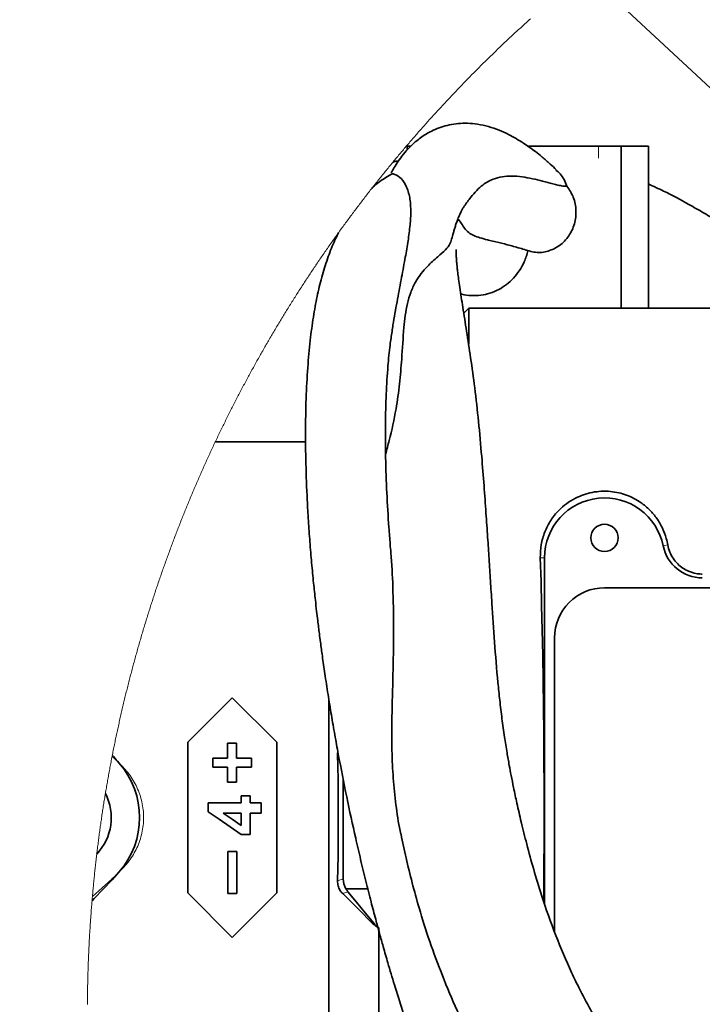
# Model space of a CAD drawing. Header units: millimetres. Extents: x 0 to 12429, y 0 to 8400.
# Tile 53 of 139: x 1305 to 1647, y 6873 to 7366. Entities that reach past the tile are written whole.
import ezdxf

# ---------------------------------------------------------------- set-up
doc = ezdxf.new("R2010")
doc.units = ezdxf.units.MM
doc.header["$LTSCALE"] = 20
doc.styles.add('SLDTEXTSTYLE0', font='TXT', dxfattribs={"width": 0.605})
doc.dimstyles.new('SLDDIMSTYLE12', dxfattribs={"dimtxt": 70, "dimasz": 70, "dimexe": 0, "dimexo": 0.0625, "dimgap": 17.5, "dimtad": 0, "dimtih": 1, "dimtoh": 1, "dimdec": 1, "dimlfac": 0.5, "dimrnd": 1e-09, "dimzin": 12, "dimdsep": 46, "dimtxsty": 'SLDTEXTSTYLE0', "dimblk1": 'NONE', "dimsah": 1, "dimcen": 0, "dimadec": 0, "dimazin": 3, "dimtfac": 1, "dimtmove": 0, "dimatfit": 3, "dimldrblk": 'NONE', "dimfxl": 1, "dimfrac": 2, "dimtolj": 1, "dimtzin": 12, "dimarcsym": 0})
doc.dimstyles.new('SLDDIMSTYLE9', dxfattribs={"dimtxt": 70, "dimasz": 70, "dimexe": 0, "dimexo": 0.0625, "dimgap": 17.5, "dimtad": 1, "dimdec": 1, "dimlfac": 0.5, "dimrnd": 1e-09, "dimzin": 12, "dimdsep": 46, "dimtxsty": 'SLDTEXTSTYLE0', "dimsah": 1, "dimcen": 0.09, "dimadec": 0, "dimazin": 3, "dimtfac": 1, "dimtofl": 0, "dimtmove": 0, "dimatfit": 3, "dimfxl": 1, "dimfrac": 2, "dimtolj": 1, "dimtzin": 12, "dimarcsym": 0})

# ---------------------------------------------------------------- blocks, each defined once
blk = doc.blocks.new('_D_77')
at = {"color": 7, "linetype": 'Continuous', "lineweight": 0}
for p, q in [((1767.76, 7244.1), (1767.76, 7760.71)), ((2147.76, 7244.1), (2147.76, 7760.71)), ((1767.76, 7730.71), (1550.32, 7730.71)), ((1767.76, 7730.71), (2147.76, 7730.71))]:
    blk.add_line(p, q, dxfattribs=at)
at = {"color": 7, "linetype": 'Continuous', "lineweight": 18}
for points in [[(1767.76, 7730.71), (1837.76, 7720.71), (1837.76, 7740.71)], [(2147.76, 7730.71), (2077.76, 7740.71), (2077.76, 7720.71)]]:
    blk.add_solid(points, dxfattribs=at)
at = {"color": 7, "linetype": 'Continuous', "lineweight": 18, "insert": (1550.32, 7820.95), "char_height": 70, "attachment_point": 1, "style": 'SLDTEXTSTYLE0'}
blk.add_mtext('190', dxfattribs=at)
blk = doc.blocks.new('SW_SYMBOL_HOLE_DEPTH')
at = {"color": 0, "linetype": 'Continuous', "lineweight": 18}
for p, q in [((0, 17500), (16000, 17500)), ((8000, 17500), (8000, 1500)), ((2000, 11100), (8000, 1500)), ((14000, 11100), (8000, 1500))]:
    blk.add_line(p, q, dxfattribs=at)
blk = doc.blocks.new('_D_78')
at = {"color": 7, "linetype": 'Continuous', "lineweight": 0}
for p, q in [((1373.21, 7590.71), (797.45, 7590.71)), ((1760.3, 7229.85), (1373.21, 7590.71)), ((1775.22, 7215.94), (1760.3, 7229.85))]:
    blk.add_line(p, q, dxfattribs=at)
at = {"color": 7, "linetype": 'Continuous', "lineweight": 18}
blk.add_solid([(1760.3, 7229.85), (1715.91, 7284.9), (1702.28, 7270.27)], dxfattribs=at)
at = {"color": 7, "linetype": 'Continuous', "lineweight": 18, "xscale": 0.0045117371, "yscale": 0.0045117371, "zscale": 0.0045117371}
blk.add_blockref('SW_SYMBOL_HOLE_DEPTH', (1139.58, 7600.83), dxfattribs=at)
at = {"color": 7, "linetype": 'Continuous', "lineweight": 18, "char_height": 70, "attachment_point": 1, "style": 'SLDTEXTSTYLE0'}
for s, insert in [('4x M12', (797.45, 7681.14)), ('22', (1236.26, 7681.14))]:
    blk.add_mtext(s, dxfattribs=dict(at, insert=insert))
blk = doc.blocks.new('_None')

msp = doc.modelspace()

# ---------------------------------------------------------------- linework, layer by layer
at = {"color": 7, "linetype": 'Continuous', "lineweight": 35}
for p, q in [((1500.670019, 7302.898063), (1498.907357, 7302.898063)), ((1498.907357, 7300.996675), (1498.907357, 7302.898063)), ((1559.475231, 7302.898063), (1594.756006, 7302.898063)), ((1606.032315, 7302.898063), (1594.756006, 7302.898063)), ((1606.032315, 7302.898063), (1606.032315, 7221.897973)), ((1619.713123, 7302.898063), (1606.032315, 7302.898063)), ((1619.713123, 7302.898063), (1619.713123, 7221.897973)), ((1490.682683, 7288.993491), (1490.49019, 7288.62275)), ((1464.064891, 7258.94822), (1464.01729, 7258.527173)), ((1529.757279, 7221.897973), (1527.272413, 7219.413175)), ((1529.757279, 7221.897973), (1529.757279, 7203.776015)), ((1529.757279, 7221.897973), (1690.757277, 7221.897973)), ((1448.115612, 7154.898061), (1402.826476, 7154.898061)), ((1567.757278, 7096.897973), (1567.757278, 6923.802389)), ((1597.757279, 7081.897868), (1757.757279, 7081.897868)), ((1572.75728, 6909.680738), (1572.75728, 7056.898011)), ((1459.757279, 7025.831951), (1459.757279, 6778.898014)), ((1389.099049, 6929.155482), (1389.099049, 7004.640474)), ((1409.041363, 7004.096522), (1409.041363, 6996.596588)), ((1413.541364, 7004.096522), (1409.041363, 7004.096522)), ((1413.541364, 6996.596588), (1413.541364, 7004.096522)), ((1433.614033, 7004.640474), (1433.614033, 6929.155482)), ((1464.056472, 6998.603715), (1464.203383, 7000.094666)), ((1351.271513, 6998.003258), (1351.295161, 6997.97882)), ((1401.541355, 6996.596588), (1401.541355, 6992.096557)), ((1409.041363, 6996.596588), (1401.541355, 6996.596588)), ((1421.041365, 6996.596588), (1413.541364, 6996.596588)), ((1421.041365, 6992.096557), (1421.041365, 6996.596588)), ((1401.541355, 6992.096557), (1409.041363, 6992.096557)), ((1409.041363, 6992.096557), (1409.041363, 6984.596504)), ((1413.541364, 6984.596504), (1413.541364, 6992.096557)), ((1413.541364, 6992.096557), (1421.041365, 6992.096557)), ((1409.041363, 6984.596504), (1413.541364, 6984.596504)), ((1466.914031, 6986.197008), (1466.914031, 6936.24927)), ((1399.211424, 6974.347128), (1399.211424, 6969.841732)), ((1415.826808, 6974.347128), (1399.211424, 6974.347128)), ((1415.826808, 6977.808727), (1415.826808, 6974.347128)), ((1420.326802, 6977.808727), (1415.826808, 6977.808727)), ((1420.326802, 6974.347128), (1420.326802, 6977.808727)), ((1425.865266, 6974.347128), (1420.326802, 6974.347128)), ((1425.865266, 6969.154848), (1425.865266, 6974.347128)), ((1406.837615, 6969.154848), (1415.826808, 6969.154848)), ((1415.826808, 6969.154848), (1415.826808, 6962.978138)), ((1420.326802, 6958.424105), (1420.326802, 6969.154848)), ((1420.326802, 6969.154848), (1425.865266, 6969.154848)), ((1415.843028, 6958.424105), (1420.326802, 6958.424105)), ((1409.10654, 6928.89799), (1409.10654, 6949.898018)), ((1409.10654, 6949.898018), (1413.606542, 6949.898018)), ((1413.606542, 6949.898018), (1413.606542, 6928.89799)), ((1354.570257, 6939.548387), (1351.295161, 6935.817017)), ((1351.079377, 6936.060561), (1341.314646, 6927.408947)), ((1468.253772, 6931.274904), (1479.213058, 6931.274904)), ((1413.606542, 6928.89799), (1409.10654, 6928.89799)), ((1484.757277, 6753.897919), (1484.757277, 6911.746635))]:
    msp.add_line(p, q, dxfattribs=at)
at = {"color": 8, "linetype": 'Continuous', "lineweight": 18}
for p, q in [((1594.756006, 7296.898021), (1594.756006, 7302.898063)), ((1629.44078, 7103.365316), (1627.151157, 7102.898015)), ((1565.628166, 7096.897973), (1567.757278, 7096.897973)), ((1464.508082, 6998.436703), (1464.056472, 6998.603715)), ((1351.295161, 6997.97882), (1351.258653, 6997.937574)), ((1351.295161, 6935.817017), (1351.079377, 6936.060561)), ((1464.056472, 6935.192241), (1466.914031, 6936.24927)), ((1469.26191, 6929.791345), (1466.6466, 6928.823842)), ((1481.975055, 6913.577213), (1482.167869, 6913.996472))]:
    msp.add_line(p, q, dxfattribs=at)
at = {"color": 7, "linetype": 'Continuous', "lineweight": 18, "flags": 128}
msp.add_lwpolyline([(1560.664025, 7366.67098), (1560.120222, 7366.18246), (1559.576954, 7365.693464), (1559.034222, 7365.20399), (1558.492026, 7364.713802), (1557.950365, 7364.222898), (1557.409245, 7363.731517), (1556.86866, 7363.239421), (1556.328614, 7362.746848), (1555.789108, 7362.253799), (1555.250143, 7361.760034), (1554.711719, 7361.265792), (1554.173834, 7360.770835), (1553.636493, 7360.275163), (1553.099694, 7359.779252), (1552.563438, 7359.282388), (1552.027727, 7358.785285), (1551.49256, 7358.287229), (1550.957938, 7357.788934), (1550.423861, 7357.289924), (1549.890332, 7356.790199), (1549.35735, 7356.289996), (1548.824916, 7355.789317), (1548.293029, 7355.287923), (1547.761692, 7354.785814), (1547.230905, 7354.283466), (1546.700668, 7353.780164), (1546.170982, 7353.276624), (1545.641847, 7352.772369), (1545.113265, 7352.267398), (1544.585235, 7351.761951), (1544.057759, 7351.256026), (1543.530837, 7350.749387), (1543.00447, 7350.242271), (1542.478659, 7349.734439), (1541.953403, 7349.226131), (1541.428704, 7348.717345), (1540.904562, 7348.207845), (1540.380978, 7347.697868), (1539.857953, 7347.187175), (1539.335487, 7346.676006), (1538.813581, 7346.164359), (1538.292235, 7345.651998), (1537.77145, 7345.139159), (1537.251227, 7344.625606), (1536.731566, 7344.111575), (1536.212468, 7343.597068), (1535.693933, 7343.081845), (1535.175963, 7342.566146), (1534.658557, 7342.049731), (1534.141717, 7341.533078), (1533.625443, 7341.015472), (1533.109736, 7340.497626), (1532.594595, 7339.979066), (1532.080023, 7339.45979), (1531.566019, 7338.940276), (1531.052584, 7338.420047), (1530.539719, 7337.899102), (1530.027424, 7337.377681), (1529.5157, 7336.855783), (1529.004548, 7336.333408), (1528.493968, 7335.810317), (1527.98396, 7335.28675), (1527.474526, 7334.762468), (1526.965666, 7334.237708), (1526.45738, 7333.712472), (1525.94967, 7333.186759), (1525.442536, 7332.660331), (1524.935978, 7332.133426), (1524.429997, 7331.605806), (1523.924594, 7331.077708), (1523.419769, 7330.549134), (1522.915523, 7330.020084), (1522.411856, 7329.490318), (1521.908768, 7328.960075), (1521.406264, 7328.429116), (1520.904339, 7327.89792), (1520.402995, 7327.366008), (1519.902236, 7326.833619), (1519.402058, 7326.300515), (1518.902465, 7325.766935), (1518.403455, 7325.232877), (1517.905029, 7324.698104), (1517.407191, 7324.163093), (1516.909937, 7323.627366), (1516.413272, 7323.090924), (1515.917192, 7322.554244), (1515.421701, 7322.016849), (1514.926798, 7321.478976), (1514.432485, 7320.940389), (1513.938759, 7320.401563), (1513.445626, 7319.862022), (1512.953083, 7319.321765), (1512.46113, 7318.78127), (1511.96977, 7318.24006), (1511.479004, 7317.698373), (1510.988831, 7317.156209), (1510.499249, 7316.613568), (1510.010264, 7316.070213), (1509.521873, 7315.52638), (1509.034076, 7314.98207), (1508.546877, 7314.437045), (1508.060274, 7313.891544), (1507.574269, 7313.345803), (1507.088861, 7312.79911), (1506.604052, 7312.252177), (1506.119843, 7311.70453), (1505.636229, 7311.156644), (1505.153219, 7310.608043), (1504.670809, 7310.058726), (1504.189002, 7309.509172), (1503.707795, 7308.958902), (1503.227188, 7308.408155), (1502.747188, 7307.856931), (1502.267792, 7307.30523), (1501.788999, 7306.752814), (1501.31081, 7306.20016), (1500.833227, 7305.646791), (1500.356249, 7305.092944), (1499.879877, 7304.538383), (1499.404113, 7303.983583), (1498.928956, 7303.428067), (1498.45441, 7302.872314), (1497.980471, 7302.315845), (1497.507139, 7301.75866), (1497.034418, 7301.201238), (1496.562309, 7300.643338), (1496.09081, 7300.084724), (1495.619926, 7299.525632), (1495.149649, 7298.966064), (1494.679986, 7298.406018), (1494.210939, 7297.845496), (1493.742502, 7297.284259), (1493.274684, 7296.722783), (1492.807477, 7296.160592), (1492.340888, 7295.597924), (1491.874914, 7295.03478), (1491.686969, 7294.807328), (1491.221859, 7294.243468), (1490.757368, 7293.679132), (1490.293494, 7293.11408), (1489.83024, 7292.548789), (1489.367607, 7291.982783), (1488.905589, 7291.416539), (1488.444193, 7290.84958), (1487.98342, 7290.282144), (1487.523268, 7289.714231), (1487.063735, 7289.145841), (1486.604827, 7288.576736), (1486.146539, 7288.007392), (1485.688875, 7287.437572), (1485.231838, 7286.867036), (1484.775423, 7286.296024), (1484.319634, 7285.724773), (1483.86447, 7285.152806), (1483.409937, 7284.580363), (1482.956025, 7284.007444), (1482.502743, 7283.434047), (1482.050086, 7282.860173), (1481.59806, 7282.285585), (1481.376967, 7282.004251), (1480.925879, 7281.429185), (1480.475417, 7280.853404), (1480.025589, 7280.277385), (1479.576389, 7279.70065), (1479.127823, 7279.123677), (1478.679887, 7278.545989), (1478.232584, 7277.967824), (1477.785914, 7277.389421), (1477.339878, 7276.810302), (1476.894475, 7276.230706), (1476.449708, 7275.650634), (1476.005576, 7275.070085), (1475.562076, 7274.489059), (1475.119221, 7273.907556), (1474.676992, 7273.325576), (1474.235403, 7272.743119), (1473.794456, 7272.160186), (1473.354149, 7271.576776), (1472.914475, 7270.992889), (1472.475442, 7270.408525), (1472.03705, 7269.823445), (1471.599299, 7269.238128), (1471.162188, 7268.652333), (1470.725718, 7268.066062), (1470.289889, 7267.479314), (1469.8547, 7266.892089), (1469.42016, 7266.304149), (1468.986261, 7265.71597), (1468.553002, 7265.127315), (1468.120399, 7264.538182), (1467.688429, 7263.948573), (1467.257108, 7263.358487), (1466.826434, 7262.767686), (1466.396409, 7262.176646), (1465.967032, 7261.58513), (1465.538296, 7260.993137), (1465.110215, 7260.400666), (1464.682783, 7259.807719), (1464.550684, 7259.624376), (1464.124101, 7259.030713), (1464.064891, 7258.94822), (1463.639054, 7258.354081), (1463.213856, 7257.759704), (1462.789315, 7257.164611), (1462.365421, 7256.569041), (1461.942184, 7255.973233), (1461.519594, 7255.37671), (1461.09766, 7254.779948), (1460.676375, 7254.18271), (1460.255752, 7253.584756), (1459.835778, 7252.986564), (1459.416459, 7252.387895), (1458.997796, 7251.788749), (1458.579796, 7251.189126), (1458.162445, 7250.589027), (1457.745756, 7249.98845), (1457.329716, 7249.387397), (1456.914338, 7248.786105), (1456.499624, 7248.184098), (1456.085565, 7247.581853), (1455.672163, 7246.978893), (1455.259423, 7246.375693), (1454.847346, 7245.772018), (1454.435925, 7245.167865), (1454.025167, 7244.563235), (1453.61508, 7243.958129), (1453.20564, 7243.352784), (1452.796872, 7242.746724), (1452.388766, 7242.140426), (1451.981324, 7241.533412), (1451.574552, 7240.92616), (1451.168436, 7240.318431), (1450.76299, 7239.710225), (1450.358207, 7239.101781), (1449.954095, 7238.492622), (1449.550646, 7237.882985), (1449.147868, 7237.273111), (1448.745753, 7236.662759), (1448.344308, 7236.051931), (1447.943534, 7235.440625), (1447.543423, 7234.828843), (1447.14399, 7234.216823), (1446.74522, 7233.604325), (1446.347128, 7232.991113), (1445.949699, 7232.377662), (1445.552948, 7231.763734), (1445.156868, 7231.149568), (1444.761458, 7230.534686), (1444.366726, 7229.919566), (1443.972665, 7229.30397), (1443.579274, 7228.687896), (1443.186562, 7228.071346), (1442.794527, 7227.454557), (1442.403163, 7226.837291), (1442.012477, 7226.21931), (1441.622461, 7225.601091), (1441.233131, 7224.982633), (1440.844472, 7224.36346), (1440.456497, 7223.744048), (1440.069194, 7223.12416), (1439.682576, 7222.503795), (1439.296628, 7221.883191), (1438.911366, 7221.261872), (1438.526782, 7220.640315), (1438.142884, 7220.018281), (1437.759663, 7219.396009), (1437.37712, 7218.773021), (1436.995263, 7218.149795), (1436.614091, 7217.526092), (1436.233598, 7216.90215), (1435.85379, 7216.277494), (1435.474659, 7215.652599), (1435.096222, 7215.027227), (1434.718463, 7214.401378), (1434.341389, 7213.775291), (1433.965008, 7213.148727), (1433.589305, 7212.521686), (1433.214295, 7211.894406), (1432.839963, 7211.266412), (1432.466323, 7210.638179), (1432.093377, 7210.009708), (1431.721109, 7209.380521), (1431.349534, 7208.751096), (1430.978651, 7208.121432), (1430.608454, 7207.491054), (1430.23895, 7206.860437), (1429.870131, 7206.229343), (1429.502013, 7205.597772), (1429.134573, 7204.965963), (1428.767833, 7204.333677), (1428.401786, 7203.700914), (1428.036432, 7203.067912), (1427.671763, 7202.434434), (1427.307795, 7201.800479), (1426.944519, 7201.166286), (1426.581937, 7200.531615), (1426.220055, 7199.896468), (1425.858865, 7199.261083), (1425.498369, 7198.62522), (1425.138566, 7197.98912), (1424.779463, 7197.352304), (1424.42106, 7196.715249), (1424.06335, 7196.077956), (1423.706341, 7195.439948), (1423.350031, 7194.80194), (1422.994415, 7194.163217), (1422.639499, 7193.524255), (1422.285284, 7192.884816), (1421.931769, 7192.245139), (1421.578954, 7191.604985), (1421.226847, 7190.964355), (1420.875433, 7190.323486), (1420.524719, 7189.68214), (1420.174713, 7189.040555), (1419.825408, 7188.398494), (1419.476802, 7187.755956), (1419.128905, 7187.113179), (1418.781708, 7186.469926), (1418.435219, 7185.826434), (1418.08943, 7185.182466), (1417.744349, 7184.53802), (1417.399975, 7183.893336), (1417.056303, 7183.248176), (1416.713337, 7182.602777), (1416.37108, 7181.956901), (1416.029531, 7181.310548), (1415.688689, 7180.663957), (1415.348547, 7180.016889), (1415.009121, 7179.369582), (1414.670403, 7178.722037), (1414.3324, 7178.073777), (1413.995097, 7177.425279), (1413.65851, 7176.776542), (1413.32263, 7176.127328), (1412.987459, 7175.477876), (1412.653002, 7174.827947), (1412.319261, 7174.177541), (1411.98622, 7173.526897), (1411.653909, 7172.875776), (1411.322298, 7172.224416), (1410.991403, 7171.572818), (1410.661208, 7170.920505), (1410.331744, 7170.268192), (1410.002994, 7169.615401), (1409.67496, 7168.962135), (1409.347626, 7168.308629), (1409.021023, 7167.654647), (1408.695134, 7167.000426), (1408.369946, 7166.345729), (1408.045488, 7165.690793), (1407.721746, 7165.035381), (1407.398718, 7164.379729), (1407.076421, 7163.723602), (1406.754824, 7163.067235), (1406.433958, 7162.41063), (1406.113806, 7161.753549), (1405.79437, 7161.09599), (1405.475664, 7160.438193), (1405.157673, 7159.780158), (1404.840398, 7159.121646), (1404.523852, 7158.462657), (1404.208022, 7157.803668), (1403.892907, 7157.143964), (1403.578523, 7156.48426), (1403.264853, 7155.82384), (1402.951914, 7155.163421), (1402.826476, 7154.898061), (1402.51455, 7154.236926), (1402.203339, 7153.575553), (1401.892859, 7152.913942), (1401.583108, 7152.251853), (1401.274073, 7151.589526), (1400.965768, 7150.926723), (1400.658193, 7150.263681), (1400.351348, 7149.600162), (1400.045219, 7148.936404), (1399.73982, 7148.272409), (1399.435136, 7147.607936), (1399.131197, 7146.943225), (1398.827973, 7146.278276), (1398.525479, 7145.612849), (1398.223716, 7144.946946), (1397.922683, 7144.281043), (1397.622379, 7143.614425), (1397.322807, 7142.947807), (1397.023964, 7142.280711), (1396.725851, 7141.613378), (1396.428469, 7140.945567), (1396.131816, 7140.277518), (1395.835894, 7139.609231), (1395.540702, 7138.940467), (1395.24624, 7138.271465), (1394.952524, 7137.602224), (1394.659537, 7136.932506), (1394.367266, 7136.26255), (1394.075739, 7135.592355), (1393.784958, 7134.921683), (1393.494892, 7134.250774), (1393.205571, 7133.579625), (1392.91698, 7132.908), (1392.629134, 7132.236137), (1392.342004, 7131.564035), (1392.055633, 7130.891456), (1391.769978, 7130.218639), (1391.485068, 7129.545583), (1391.200903, 7128.87205), (1390.917468, 7128.19828), (1390.634763, 7127.52427), (1390.352803, 7126.849784), (1390.071589, 7126.175298), (1389.791104, 7125.500335), (1389.511364, 7124.824895), (1389.232355, 7124.149455), (1388.954091, 7123.473539), (1388.676572, 7122.797145), (1388.399783, 7122.120752), (1388.123739, 7121.443881), (1387.84844, 7120.766772), (1387.573871, 7120.089425), (1387.300047, 7119.411601), (1387.026968, 7118.733777), (1386.754635, 7118.055476), (1386.483046, 7117.376699), (1386.212188, 7116.697921), (1385.942074, 7116.018666), (1385.672721, 7115.339173), (1385.404098, 7114.659442), (1385.13622, 7113.979234), (1384.869087, 7113.298787), (1384.602698, 7112.618341), (1384.337055, 7111.937179), (1384.072158, 7111.256017), (1383.80802, 7110.574378), (1383.544612, 7109.892739), (1383.281949, 7109.210624), (1383.020046, 7108.528032), (1382.758874, 7107.845439), (1382.498461, 7107.16237), (1382.238793, 7106.479301), (1381.979871, 7105.795755), (1381.721693, 7105.111732), (1381.464276, 7104.427709), (1381.207588, 7103.743447), (1380.951676, 7103.058709), (1380.696493, 7102.373733), (1380.442071, 7101.688518), (1380.188393, 7101.003064), (1379.935461, 7100.317134), (1379.683289, 7099.631204), (1379.431861, 7098.944797), (1379.181194, 7098.258151), (1378.931272, 7097.571267), (1378.682095, 7096.884145), (1378.433677, 7096.196784), (1378.18602, 7095.508947), (1377.939108, 7094.821109), (1377.692941, 7094.132795), (1377.447533, 7093.444242), (1377.202886, 7092.75545), (1376.958984, 7092.066421), (1376.715842, 7091.377153), (1376.473459, 7090.687646), (1376.231822, 7089.997663), (1375.990945, 7089.307679), (1375.750813, 7088.617219), (1375.511455, 7087.926521), (1375.272843, 7087.235583), (1375.034991, 7086.544646), (1374.797883, 7085.853233), (1374.561536, 7085.161342), (1374.325964, 7084.469451), (1374.091136, 7083.777322), (1373.857054, 7083.084954), (1373.623746, 7082.39211), (1373.391199, 7081.699266), (1373.159396, 7081.005944), (1372.928369, 7080.312623), (1372.698086, 7079.618825), (1372.468579, 7078.924789), (1372.239816, 7078.230514), (1372.011813, 7077.536239), (1371.784586, 7076.841487), (1371.558103, 7076.146497), (1371.33238, 7075.451268), (1371.107432, 7074.755801), (1370.883229, 7074.060096), (1370.659801, 7073.364152), (1370.437133, 7072.66797), (1370.215225, 7071.971549), (1369.994077, 7071.27489), (1369.773689, 7070.577754), (1369.554075, 7069.880618), (1369.335222, 7069.183244), (1369.117129, 7068.485631), (1368.899795, 7067.78778), (1368.683222, 7067.08969), (1368.467423, 7066.391362), (1368.252384, 7065.692796), (1368.038121, 7064.993753), (1367.824602, 7064.294709), (1367.611858, 7063.595428), (1367.399889, 7062.895908), (1367.18868, 7062.196149), (1366.978231, 7061.496152), (1366.768557, 7060.795917), (1366.559642, 7060.095681), (1366.351488, 7059.394969), (1366.144109, 7058.694019), (1365.937504, 7057.992829), (1365.731659, 7057.291402), (1365.526575, 7056.589975), (1365.32228, 7055.88807), (1365.11873, 7055.186166), (1364.915955, 7054.483785), (1364.713955, 7053.781404), (1364.512729, 7053.078784), (1364.312264, 7052.375688), (1364.112559, 7051.672591), (1363.913643, 7050.969257), (1363.715488, 7050.265683), (1363.518092, 7049.561872), (1363.321486, 7048.857822), (1363.12564, 7048.153772), (1362.930569, 7047.449245), (1362.736258, 7046.744718), (1362.542736, 7046.039714), (1362.349975, 7045.33471), (1362.157988, 7044.629468), (1361.966762, 7043.923988), (1361.776325, 7043.218269), (1361.586648, 7042.512311), (1361.397761, 7041.806235), (1361.209634, 7041.099919), (1361.022281, 7040.393366), (1360.835704, 7039.686693), (1360.649887, 7038.979782), (1360.464859, 7038.272633), (1360.280606, 7037.565245), (1360.097113, 7036.857738), (1359.91441, 7036.149992), (1359.732482, 7035.442127), (1359.551313, 7034.733905), (1359.370935, 7034.025563), (1359.191331, 7033.317103), (1359.012487, 7032.608403), (1358.834433, 7031.899466), (1358.657154, 7031.19029), (1358.48065, 7030.480994), (1358.304921, 7029.771461), (1358.129966, 7029.061808), (1357.955801, 7028.351916), (1357.782396, 7027.641906), (1357.609781, 7026.931538), (1357.437926, 7026.22117), (1357.266861, 7025.510563), (1357.096585, 7024.799718), (1356.92707, 7024.088635), (1356.758344, 7023.377432), (1356.590393, 7022.66611), (1356.423217, 7021.95455), (1356.256816, 7021.242751), (1356.091204, 7020.530833), (1355.926367, 7019.818677), (1355.762306, 7019.106402), (1355.599034, 7018.394007), (1355.436536, 7017.681374), (1355.274814, 7016.968502), (1355.113882, 7016.255511), (1354.953724, 7015.542282), (1354.794341, 7014.828934), (1354.635748, 7014.115466), (1354.47793, 7013.40176), (1354.320901, 7012.687816), (1354.164648, 7011.973871), (1354.009184, 7011.259569), (1353.854495, 7010.545267), (1353.700581, 7009.830608), (1353.547457, 7009.115948), (1353.395122, 7008.40105), (1353.243562, 7007.686032), (1353.092778, 7006.970777), (1352.942782, 7006.255402), (1352.793577, 7005.539908), (1352.645147, 7004.824175), (1352.497506, 7004.108323), (1352.35064, 7003.392233), (1352.204564, 7002.676024), (1352.059278, 7001.959695), (1351.914766, 7001.243128), (1351.771045, 7000.526442), (1351.628098, 6999.809636), (1351.485956, 6999.092712), (1351.344573, 6998.375549), (1351.271513, 6998.003258), (1351.258653, 6997.937574), (1351.198169, 6997.628464), (1351.058396, 6996.910943), (1350.919413, 6996.193422), (1350.78122, 6995.475663), (1350.643801, 6994.757666), (1350.507188, 6994.039668), (1350.371349, 6993.321432), (1350.236285, 6992.603077), (1350.102025, 6991.884603), (1349.96854, 6991.16589), (1349.835846, 6990.447177), (1349.703941, 6989.728226), (1349.572825, 6989.009155), (1349.442485, 6988.289847), (1349.312949, 6987.570538), (1349.184188, 6986.85099), (1349.056217, 6986.131324), (1348.929035, 6985.411538), (1348.802644, 6984.691633), (1348.677027, 6983.971609), (1348.552215, 6983.251347), (1348.428178, 6982.531084), (1348.304945, 6981.810583), (1348.182487, 6981.089963), (1348.060819, 6980.369224), (1347.939941, 6979.648365), (1347.826901, 6978.969826), (1347.707557, 6978.248729), (1347.589004, 6977.527394), (1347.47124, 6976.806058), (1347.354266, 6976.084484), (1347.238081, 6975.36291), (1347.122687, 6974.641098), (1347.008082, 6973.919167), (1346.894267, 6973.197116), (1346.781242, 6972.475065), (1346.669006, 6971.752776), (1346.55756, 6971.030368), (1346.446904, 6970.307841), (1346.337038, 6969.585194), (1346.227976, 6968.862428), (1346.11969, 6968.139543), (1346.012208, 6967.416538), (1345.9055, 6966.693415), (1345.799598, 6965.970172), (1345.694485, 6965.246929), (1345.590162, 6964.523448), (1345.486629, 6963.799848), (1345.383885, 6963.076128), (1345.281946, 6962.352409), (1345.180782, 6961.628451), (1345.080423, 6960.904493), (1344.980854, 6960.180296), (1344.882074, 6959.4561), (1344.784084, 6958.731784), (1344.686898, 6958.007349), (1344.590503, 6957.282795), (1344.494897, 6956.558122), (1344.400081, 6955.833329), (1344.306055, 6955.108418), (1344.212833, 6954.383506), (1344.120401, 6953.658475), (1344.028759, 6952.933206), (1343.937921, 6952.207936), (1343.847859, 6951.482548), (1343.758616, 6950.757159), (1343.670147, 6950.031532), (1343.582469, 6949.305906), (1343.500081, 6948.61771), (1343.413952, 6947.891845), (1343.328628, 6947.16598), (1343.244093, 6946.439876), (1343.160364, 6945.713772), (1343.077424, 6944.987549), (1342.995274, 6944.261207), (1342.913914, 6943.534865), (1342.833358, 6942.808403), (1342.753592, 6942.081823), (1342.674631, 6941.355123), (1342.596459, 6940.628423), (1342.519077, 6939.901604), (1342.4425, 6939.174666), (1342.366713, 6938.447608), (1342.291716, 6937.720551), (1342.217523, 6936.993374), (1342.144134, 6936.266078), (1342.071521, 6935.538782), (1341.999727, 6934.811367), (1341.928708, 6934.083952), (1341.858494, 6933.356418), (1341.789084, 6932.628764), (1341.720465, 6931.900992), (1341.652635, 6931.173219), (1341.585609, 6930.445327), (1341.519373, 6929.717435), (1341.453942, 6928.989424), (1341.389301, 6928.261413), (1341.325465, 6927.533163), (1341.314646, 6927.408947), (1341.251734, 6926.680698), (1341.189626, 6925.952448), (1341.130259, 6925.247206), (1341.069716, 6924.518837), (1341.009962, 6923.790349), (1340.951028, 6923.061742), (1340.892869, 6922.333135), (1340.835514, 6921.604408), (1340.778965, 6920.875682), (1340.723204, 6920.146956), (1340.668249, 6919.417991), (1340.614083, 6918.689145), (1340.560722, 6917.960061), (1340.508151, 6917.231096), (1340.456384, 6916.502012), (1340.405422, 6915.772809), (1340.35525, 6915.043606), (1340.305882, 6914.314284), (1340.257305, 6913.584961), (1340.209517, 6912.855639), (1340.162548, 6912.126197), (1340.11637, 6911.396755), (1340.070981, 6910.667195), (1340.026396, 6909.937634), (1339.982617, 6909.207954), (1339.939627, 6908.478274), (1339.897442, 6907.748594), (1339.856046, 6907.018794), (1339.815455, 6906.288995), (1339.775669, 6905.559196), (1339.736673, 6904.829277), (1339.698481, 6904.099359), (1339.661094, 6903.369321), (1339.624497, 6902.639283), (1339.58869, 6901.909246), (1339.553702, 6901.179089), (1339.519504, 6900.449051), (1339.486095, 6899.718775), (1339.453491, 6898.988618), (1339.421692, 6898.258342), (1339.390698, 6897.528066), (1339.360493, 6896.79779), (1339.331093, 6896.067394), (1339.302483, 6895.336999), (1339.274677, 6894.606604), (1339.247677, 6893.876208), (1339.221465, 6893.145694), (1339.196059, 6892.415179), (1339.171457, 6891.684665), (1339.147645, 6890.95415), (1339.124638, 6890.223517), (1339.102435, 6889.493002), (1339.081022, 6888.762368), (1339.060414, 6888.031735), (1339.04061, 6887.300982), (1339.021596, 6886.570348), (1339.003387, 6885.839595), (1338.985982, 6885.108842), (1338.969368, 6884.378089), (1338.953557, 6883.647336), (1338.938552, 6882.916583), (1338.924336, 6882.185711), (1338.91094, 6881.454958), (1338.898319, 6880.724086), (1338.886517, 6879.993214), (1338.875505, 6879.262461), (1338.865298, 6878.531589), (1338.85588, 6877.800717), (1338.847267, 6877.069725), (1338.839459, 6876.338853), (1338.832441, 6875.607981), (1338.826242, 6874.877109), (1338.820818, 6874.146117), (1338.816213, 6873.415245)], dxfattribs=at)
at = {"color": 7, "linetype": 'Continuous', "lineweight": 35, "flags": 128}
for points in [[(1567.314028, 6925.047292), (1567.345242, 6928.799643), (1567.432054, 6942.130579), (1567.481955, 6955.530299), (1567.494801, 6968.961491), (1567.470564, 6982.387079), (1567.409306, 6995.769633), (1567.311198, 7009.07196), (1567.176512, 7022.257342), (1567.005624, 7035.289063), (1566.799008, 7048.131122), (1566.557235, 7060.747518), (1566.280977, 7073.103561), (1565.970999, 7085.164918), (1565.628166, 7096.897973)], [(1389.099049, 7004.640474), (1396.598014, 7012.139453), (1404.021326, 7019.562735), (1411.356541, 7026.897921)], [(1411.356541, 7026.897921), (1418.691757, 7019.562735), (1426.115061, 7012.139453), (1433.614033, 7004.640474)], [(1464.056472, 6998.603715), (1464.3316, 6985.995425), (1464.469562, 6973.276152), (1464.469562, 6960.519804), (1464.3316, 6947.800531), (1464.056472, 6935.192241)], [(1399.211424, 6969.841732), (1404.756564, 6966.035022), (1410.301196, 6962.22855), (1415.843028, 6958.424105)], [(1415.826808, 6962.978138), (1411.332372, 6966.066374), (1406.837615, 6969.154848)], [(1351.295161, 6935.817017), (1342.15455, 6926.358833), (1341.130259, 6925.247206)], [(1411.356541, 6906.897916), (1404.021326, 6914.233221), (1396.598014, 6921.656503), (1389.099049, 6929.155482)], [(1433.614033, 6929.155482), (1426.115061, 6921.656503), (1418.691757, 6914.233221), (1411.356541, 6906.897916)], [(1482.167869, 6913.996472), (1477.915696, 6919.232024), (1473.612788, 6924.498095), (1469.26191, 6929.791345)], [(1466.6466, 6928.823842), (1474.219653, 6921.312346), (1481.975055, 6913.577213)]]:
    msp.add_lwpolyline(points, dxfattribs=at)
at = {"color": 7, "linetype": 'Continuous', "lineweight": 35}
msp.add_circle((1597.757274, 7106.897995), 6.800023, dxfattribs=at)
for centre, radius, start, end in [((1597.757282, 7096.89798), 30.000005, 11.53702597, 180.0000128), ((1646.746969, 7106.897845), 19.999862, 191.53654259, 270.00029021), ((1597.757117, 7056.898032), 24.999836, 89.99962798, 180.00004759), ((1323.973904, 6967.103013), 40.90188, 41.57888451, 48.27167636), ((1323.757293, 6966.897978), 41.199987, 318.40773544, 41.59226456), ((1324.21955, 6966.850691), 26.536399, 316.59954626, 27.17427527), ((1323.762994, 6966.891751), 41.19159, 311.54089064, 318.40895003), ((1476.810591, 6936.247103), 9.89656, 179.98745386, 210.16002293)]:
    msp.add_arc(centre, radius, start, end, dxfattribs=at)
for points, knots in [([(1573.632787, 7291.148318), (1572.639823, 7292.091697), (1570.329464, 7294.286685), (1566.814082, 7297.302335), (1563.297652, 7300.126966), (1560.184949, 7302.437607), (1556.977963, 7304.638553), (1553.499425, 7306.797961), (1549.447062, 7308.997932), (1544.880923, 7311.060735), (1539.72274, 7312.828711), (1534.411565, 7313.998177), (1529.309432, 7314.478269), (1524.577683, 7314.346224), (1520.123056, 7313.686632), (1515.918851, 7312.542936), (1512.259711, 7311.081281), (1509.088024, 7309.434045), (1506.326144, 7307.688946), (1503.58331, 7305.624072), (1500.6604, 7303.00987), (1497.743042, 7299.850367), (1495.082132, 7296.382424), (1492.982024, 7293.146741), (1491.673483, 7290.911796), (1491.09538, 7289.78991), (1491.005152, 7289.61481)], [0, 0, 0, 0, 0.0413423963, 0.0961926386, 0.1397544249, 0.1774838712, 0.2131889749, 0.2571472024, 0.3010190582, 0.3522991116, 0.4082239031, 0.4653269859, 0.5160553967, 0.5625429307, 0.6078887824, 0.6516731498, 0.6937741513, 0.7265811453, 0.7594371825, 0.7922823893, 0.8301131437, 0.8776639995, 0.9218794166, 0.9619018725, 0.9940537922, 1, 1, 1, 1]), ([(1494.644805, 7295.62272), (1493.859434, 7295.471395), (1492.84921, 7295.276746), (1491.898561, 7294.892788), (1491.686969, 7294.807328)], [0, 0, 0, 0, 0.7774230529, 1, 1, 1, 1]), ([(1490.807309, 7288.784637), (1490.91179, 7288.864322), (1491.453, 7289.277091), (1493.574513, 7288.590392), (1496.352503, 7286.658548), (1499.089876, 7282.182988), (1500.553866, 7276.337877), (1500.880673, 7269.581194), (1500.358502, 7262.305186), (1499.266345, 7254.472523), (1497.727754, 7245.64599), (1495.852384, 7235.788576), (1493.806462, 7224.860437), (1492.252968, 7216.256758), (1491.512386, 7211.290802), (1491.349637, 7210.199489)], [0, 0, 0, 0, 0.0045867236, 0.0237589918, 0.0686389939, 0.1289724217, 0.2034179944, 0.2824262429, 0.3689318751, 0.4632573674, 0.564257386, 0.6883525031, 0.8209957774, 0.9606622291, 1, 1, 1, 1]), ([(1578.93915, 7282.994165), (1578.03716, 7285.18797), (1576.764261, 7288.283894), (1574.204205, 7290.351153), (1573.458231, 7290.95353)], [0, 0, 0, 0, 0.7086105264, 1, 1, 1, 1]), ([(1490.817132, 7288.768186), (1489.707547, 7288.138004), (1486.564777, 7286.353087), (1483.44583, 7283.992537), (1481.568453, 7282.188278), (1481.376967, 7282.004251)], [0, 0, 0, 0, 0.3288923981, 0.9315495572, 1, 1, 1, 1]), ([(1527.090478, 7272.281541), (1527.233611, 7272.481881), (1528.45186, 7274.187025), (1530.561062, 7277.148715), (1533.625302, 7280.757623), (1536.655856, 7283.505805), (1540.117962, 7285.741616), (1544.20156, 7287.311984), (1548.966983, 7288.030632), (1553.973461, 7287.947347), (1560.845902, 7287.016164), (1567.665151, 7285.225728), (1573.526084, 7283.662343), (1576.734635, 7282.933201), (1578.246037, 7282.974997), (1578.93915, 7282.994165)], [0, 0, 0, 0, 0.0126270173, 0.1074719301, 0.1863977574, 0.2549522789, 0.3164904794, 0.3967752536, 0.4772290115, 0.562149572, 0.6527320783, 0.8323166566, 0.9227463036, 0.964572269, 1, 1, 1, 1]), ([(1700.784716, 7231.925382), (1700.452957, 7232.198377), (1698.460507, 7233.837908), (1694.957849, 7236.618732), (1690.480985, 7240.120104), (1686.549622, 7243.120682), (1682.850319, 7245.891232), (1678.930557, 7248.76868), (1674.165014, 7252.186467), (1668.452709, 7256.158611), (1661.932562, 7260.523336), (1654.945283, 7264.996877), (1647.619463, 7269.464376), (1638.446231, 7274.729425), (1629.173884, 7279.723968), (1622.272657, 7282.859714), (1619.713123, 7284.022702)], [0, 0, 0, 0, 0.0133389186, 0.0801097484, 0.1388413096, 0.1897930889, 0.2336518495, 0.2823314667, 0.3407570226, 0.4157198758, 0.4983338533, 0.584341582, 0.673289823, 0.764696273, 0.9127303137, 1, 1, 1, 1]), ([(1578.93915, 7282.994165), (1580.139685, 7281.171495), (1582.582273, 7277.463124), (1583.801297, 7270.748576), (1583.024547, 7263.984385), (1580.153787, 7257.832538), (1575.516996, 7252.993712), (1569.642057, 7250.159581), (1564.76253, 7249.466557), (1562.206422, 7250.020418), (1561.713568, 7250.12721)], [0, 0, 0, 0, 0.1367733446, 0.278276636, 0.4204410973, 0.5614395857, 0.6997376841, 0.834974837, 0.9681807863, 1, 1, 1, 1]), ([(1521.468845, 7257.204904), (1521.587096, 7257.69899), (1521.861925, 7258.84731), (1522.356505, 7260.57616), (1522.925247, 7262.465054), (1523.570666, 7264.421095), (1524.332957, 7266.528679), (1525.230651, 7268.705573), (1526.124738, 7270.655089), (1526.830061, 7271.798183), (1527.116244, 7272.261991)], [0, 0, 0, 0, 0.09441505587, 0.21943275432, 0.33412955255, 0.46104591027, 0.6022248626, 0.75052786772, 0.89877733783, 1, 1, 1, 1]), ([(1524.398305, 7266.640319), (1524.949074, 7265.892922), (1526.096336, 7264.336083), (1527.621035, 7261.82685), (1529.679019, 7259.631154), (1532.383329, 7258.099996), (1535.583776, 7257.022548), (1538.277503, 7256.279335), (1539.902356, 7255.833481), (1540.275835, 7255.731)], [0, 0, 0, 0, 0.1386869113, 0.2888868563, 0.4383583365, 0.5823172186, 0.7481983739, 0.942122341, 1, 1, 1, 1]), ([(1464.550684, 7259.624376), (1463.951184, 7258.418378), (1462.026512, 7254.546568), (1459.245744, 7247.516593), (1456.360757, 7238.46137), (1453.993186, 7228.806007), (1452.039516, 7218.391307), (1450.42492, 7206.740524), (1449.149316, 7193.355577), (1448.299628, 7178.16074), (1447.957408, 7161.515046), (1448.143832, 7143.884129), (1448.731207, 7128.447502), (1449.477307, 7115.404831), (1450.216241, 7104.900074), (1451.079199, 7094.505718), (1452.003469, 7084.770777), (1452.852088, 7076.712947), (1453.554781, 7070.49409), (1454.092618, 7065.951246), (1454.548969, 7062.231213), (1455.009574, 7058.578824), (1455.631547, 7053.793412), (1456.539924, 7047.099987), (1457.790241, 7038.393275), (1459.294801, 7028.562678), (1460.959174, 7018.353091), (1462.679378, 7008.390598), (1465.16761, 6994.714889), (1468.561667, 6977.449764), (1472.370563, 6959.860637), (1475.632611, 6945.789723), (1478.20724, 6935.174129), (1480.725292, 6925.232492), (1483.013571, 6916.539081), (1485.043158, 6909.068641), (1487.073138, 6901.797703), (1489.5403, 6893.215489), (1492.720569, 6882.558243), (1496.617247, 6870.083658), (1500.991258, 6856.760441), (1505.667761, 6843.21734), (1510.575015, 6829.703032), (1515.717164, 6816.237551), (1520.770999, 6803.658395), (1525.454258, 6792.535223), (1529.450374, 6783.41073), (1532.801164, 6776.010267), (1535.314416, 6770.606701), (1537.438978, 6766.122393), (1539.661186, 6761.507956), (1542.652581, 6755.436118), (1546.452593, 6747.949527), (1551.105834, 6739.102505), (1556.690318, 6728.979768), (1561.811511, 6720.037546), (1565.212623, 6714.563812), (1566.308917, 6712.799443)], [0, 0, 0, 0, 0.00709620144, 0.02278209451, 0.03977362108, 0.0571515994, 0.07513521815, 0.0955943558, 0.11911569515, 0.14597314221, 0.17577640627, 0.20683940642, 0.23887911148, 0.25717549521, 0.27568408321, 0.29437362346, 0.31214007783, 0.32721613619, 0.33707203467, 0.34512138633, 0.35132370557, 0.3568232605, 0.36452164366, 0.37675452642, 0.39242019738, 0.41087552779, 0.42916344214, 0.44693342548, 0.46415327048, 0.50241590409, 0.53965453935, 0.55898916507, 0.57853411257, 0.59721876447, 0.61303439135, 0.62590769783, 0.63801417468, 0.6528167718, 0.67296654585, 0.69662311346, 0.72168736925, 0.74686312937, 0.77212646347, 0.79745342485, 0.82281987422, 0.84356397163, 0.86105316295, 0.87531306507, 0.8863744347, 0.89245855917, 0.90146306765, 0.91336487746, 0.92812857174, 0.94570720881, 0.96604022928, 0.98905362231, 1, 1, 1, 1]), ([(1488.148033, 7148.818626), (1488.750976, 7151.076621), (1490.748777, 7158.558289), (1493.339556, 7170.26794), (1495.216775, 7183.905665), (1496.334346, 7197.521312), (1497.072712, 7210.937517), (1498.411187, 7222.183266), (1500.57575, 7229.776494), (1502.926478, 7234.847761), (1505.829177, 7239.170849), (1509.563449, 7243.448091), (1513.796173, 7247.261586), (1517.960517, 7250.702301), (1520.568203, 7253.952936), (1521.147666, 7256.23101), (1521.398605, 7257.21754)], [0, 0, 0, 0, 0.0599303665, 0.1985740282, 0.3071532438, 0.4126721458, 0.5487436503, 0.6519246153, 0.7020729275, 0.7505726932, 0.794594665, 0.8351366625, 0.8959028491, 0.9402556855, 0.974127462, 1, 1, 1, 1]), ([(1540.272342, 7255.696906), (1541.312461, 7255.485247), (1544.26924, 7254.883555), (1549.283972, 7253.594589), (1555.378711, 7251.8955), (1559.571243, 7250.656644), (1561.693761, 7250.029458)], [0, 0, 0, 0, 0.1436429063, 0.4083382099, 0.7004644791, 1, 1, 1, 1]), ([(1705.157283, 6755.845441), (1704.809578, 6756.080116), (1698.635696, 6760.247033), (1686.688318, 6768.989547), (1669.274486, 6782.37094), (1654.408263, 6794.94906), (1642.139625, 6806.229404), (1632.718632, 6815.520265), (1624.374019, 6824.378903), (1617.911366, 6831.776995), (1613.141422, 6837.599897), (1609.722847, 6841.988354), (1607.012214, 6845.619448), (1604.900017, 6848.547311), (1602.974186, 6851.290243), (1600.669466, 6854.667324), (1597.605973, 6859.346368), (1593.796409, 6865.511336), (1589.605546, 6872.799879), (1585.313575, 6880.900383), (1579.663766, 6892.526802), (1573.032086, 6908.222764), (1566.948344, 6925.515244), (1562.265158, 6940.859385), (1558.912112, 6953.07987), (1556.154834, 6964.139884), (1553.992627, 6973.555549), (1552.330515, 6981.331216), (1551.070247, 6987.637967), (1549.974927, 6993.466973), (1548.854801, 6999.859201), (1547.615467, 7007.645416), (1546.391953, 7016.385057), (1545.293818, 7025.493434), (1543.97017, 7038.27612), (1542.660578, 7054.487444), (1541.532939, 7071.468099), (1540.657312, 7085.341425), (1539.963352, 7096.33275), (1539.225236, 7107.627453), (1538.393774, 7119.81076), (1537.418859, 7133.29971), (1536.217081, 7148.579604), (1534.755446, 7164.97335), (1532.88906, 7181.44653), (1530.844443, 7196.527061), (1528.798581, 7209.935647), (1526.910557, 7221.664638), (1525.535287, 7230.315706), (1524.719374, 7236.132152), (1524.301928, 7239.444366), (1524.025249, 7241.876267), (1523.830579, 7243.782044), (1523.668525, 7245.559654), (1523.531143, 7247.494473), (1523.450663, 7249.308656), (1523.479125, 7250.514647), (1523.491638, 7251.072223), (1523.49347, 7251.15384)], [0, 0, 0, 0, 0.00227727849, 0.0404356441, 0.08033530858, 0.12148806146, 0.14609782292, 0.17079878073, 0.19330201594, 0.21214978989, 0.22411440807, 0.23416077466, 0.24234632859, 0.24871207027, 0.25375907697, 0.26054031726, 0.27090699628, 0.28411767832, 0.29987699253, 0.31654018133, 0.33387408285, 0.37003852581, 0.4089700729, 0.43333558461, 0.45712009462, 0.47775512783, 0.49521086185, 0.50956324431, 0.52091932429, 0.53012451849, 0.54176062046, 0.55614863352, 0.57292374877, 0.58966525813, 0.60595093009, 0.64268578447, 0.67794955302, 0.69833755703, 0.71815014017, 0.73773732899, 0.75978419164, 0.78444382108, 0.81115580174, 0.84299060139, 0.87378892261, 0.90114701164, 0.92560279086, 0.94742081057, 0.96564100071, 0.9731548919, 0.97930479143, 0.98376387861, 0.98644181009, 0.98970453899, 0.99345338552, 0.99697225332, 0.99955680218, 1, 1, 1, 1]), ([(1525.755968, 7229.122533), (1525.951658, 7229.052275), (1527.628653, 7228.450192), (1531.062502, 7228.104594), (1535.794312, 7228.189569), (1540.458337, 7229.227402), (1544.784138, 7231.03223), (1548.777404, 7233.605507), (1552.278114, 7236.813113), (1555.253687, 7240.6382), (1557.820209, 7245.202298), (1558.868182, 7248.673534), (1559.439274, 7250.565185)], [0, 0, 0, 0, 0.01398018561, 0.11980504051, 0.22871953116, 0.3319884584, 0.43897886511, 0.5424989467, 0.65004074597, 0.75676646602, 0.8674498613, 1, 1, 1, 1]), ([(1490.505639, 7103.617562), (1490.267722, 7106.436718), (1489.544086, 7115.011333), (1488.704596, 7129.511271), (1488.081942, 7146.717576), (1487.972988, 7163.261074), (1488.346146, 7178.540506), (1489.169605, 7191.793845), (1490.164374, 7202.206736), (1491.017369, 7207.943661), (1491.352706, 7210.199012)], [0, 0, 0, 0, 0.0794654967, 0.241698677, 0.4078994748, 0.5630334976, 0.7063197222, 0.837105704, 0.9359615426, 1, 1, 1, 1]), ([(1565.628166, 7096.897973), (1565.691991, 7099.116333), (1565.819127, 7103.535187), (1567.676515, 7109.883134), (1570.661319, 7115.7104), (1574.447349, 7120.437879), (1578.704145, 7124.129153), (1582.883646, 7126.726809), (1587.229376, 7128.581181), (1591.590381, 7129.775388), (1596.15957, 7130.327146), (1600.636842, 7130.236739), (1604.871829, 7129.545084), (1610.125398, 7127.993932), (1615.515674, 7125.182021), (1620.520103, 7120.9771), (1624.1544, 7116.649927), (1626.932664, 7111.831388), (1628.641257, 7107.329457), (1629.222313, 7104.448506), (1629.44078, 7103.365316)], [0, 0, 0, 0, 0.0686137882, 0.1366749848, 0.2030549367, 0.2707224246, 0.3231215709, 0.3772014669, 0.4226634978, 0.4692643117, 0.5169936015, 0.5649472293, 0.6076998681, 0.64971998, 0.7345357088, 0.7939029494, 0.8515800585, 0.9088954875, 0.9657461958, 1, 1, 1, 1]), ([(1495.875551, 6958.564772), (1495.866591, 6958.599658), (1494.761294, 6962.902878), (1493.463405, 6971.739965), (1491.946938, 6984.971997), (1491.179623, 7001.076329), (1491.294422, 7019.797638), (1491.928702, 7041.023101), (1492.260589, 7061.84937), (1491.878764, 7081.305897), (1491.236866, 7095.173182), (1490.544139, 7102.230193), (1490.408561, 7103.611364)], [0, 0, 0, 0, 0.00074312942, 0.09166499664, 0.1837218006, 0.2756179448, 0.42404083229, 0.56988492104, 0.71375446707, 0.85370715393, 0.97136813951, 1, 1, 1, 1]), ([(1629.44078, 7103.365316), (1629.720472, 7102.166326), (1630.270481, 7099.808535), (1632.013259, 7096.575804), (1634.232996, 7093.846463), (1636.914685, 7091.671748), (1640.575433, 7089.683502), (1644.015695, 7088.843247), (1646.35245, 7088.79388), (1646.74707, 7088.785543)], [0, 0, 0, 0, 0.1499507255, 0.2948752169, 0.4444040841, 0.5775763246, 0.714195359, 0.9517347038, 1, 1, 1, 1]), ([(1351.295161, 6997.97882), (1351.478101, 6997.792009), (1352.636427, 6996.609175), (1353.686243, 6995.327133), (1354.570257, 6994.247569)], [0, 0, 0, 0, 0.1579346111, 1, 1, 1, 1]), ([(1495.873376, 6958.564295), (1496.70332, 6954.593939), (1498.402454, 6946.465475), (1501.41368, 6934.173179), (1505.253572, 6920.227667), (1510.181493, 6904.687246), (1516.505941, 6887.530594), (1523.33747, 6871.480783), (1530.496401, 6856.56694), (1537.708125, 6843.026287), (1545.228597, 6830.292226), (1552.50977, 6819.086935), (1558.667587, 6810.356473), (1563.598019, 6803.787728), (1567.302982, 6799.068044), (1570.234104, 6795.463562), (1572.678435, 6792.532553), (1575.286025, 6789.471789), (1578.712452, 6785.555932), (1583.304276, 6780.493016), (1589.086085, 6774.387888), (1596.105132, 6767.337717), (1604.125148, 6759.704683), (1616.703325, 6748.35159), (1633.796476, 6734.13092), (1656.484407, 6716.908206), (1680.439525, 6700.126956), (1704.476082, 6684.390235), (1720.436442, 6674.950548), (1727.81952, 6670.583858)], [0, 0, 0, 0, 0.0317639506, 0.0650299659, 0.0990927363, 0.1450276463, 0.1926608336, 0.2422398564, 0.2815729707, 0.3221838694, 0.3623469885, 0.3973528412, 0.4268081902, 0.4459971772, 0.46166888, 0.4737952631, 0.4823794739, 0.4915570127, 0.5052843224, 0.523127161, 0.5450819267, 0.5711285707, 0.6010291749, 0.6317785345, 0.7038129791, 0.7750786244, 0.8547963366, 0.9328304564, 1, 1, 1, 1]), ([(1466.6466, 6928.823842), (1466.160271, 6929.378773), (1465.144033, 6930.538364), (1464.193095, 6932.754854), (1464.102239, 6934.375751), (1464.056472, 6935.192241)], [0, 0, 0, 0, 0.31293092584, 0.65390488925, 1, 1, 1, 1]), ([(1468.253772, 6931.274904), (1468.323557, 6931.151719), (1468.618655, 6930.630808), (1468.983411, 6930.154792), (1469.26191, 6929.791345)], [0, 0, 0, 0, 0.23648053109, 1, 1, 1, 1]), ([(1484.757277, 6911.746635), (1484.564398, 6911.828477), (1483.53726, 6912.264309), (1482.675219, 6912.988783), (1481.975055, 6913.577213)], [0, 0, 0, 0, 0.1877830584, 1, 1, 1, 1]), ([(1482.167869, 6913.996472), (1482.397025, 6913.728152), (1483.144069, 6912.853433), (1484.096798, 6912.19978), (1484.757277, 6911.746635)], [0, 0, 0, 0, 0.3067500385, 1, 1, 1, 1])]:
    msp.add_open_spline(points, degree=3, knots=knots, dxfattribs=at)
at = {"color": 8, "linetype": 'Continuous', "lineweight": 18}
for points, knots in [([(1354.570257, 6994.247569), (1356.34782, 6992.451436), (1359.933764, 6988.828031), (1363.830276, 6982.133807), (1366.373062, 6974.748731), (1367.253131, 6966.927008), (1366.378468, 6959.09131), (1363.853033, 6951.709867), (1359.945322, 6944.995489), (1356.358627, 6941.360724), (1354.570257, 6939.548387)], [0, 0, 0, 0, 0.1224293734, 0.2469812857, 0.3725948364, 0.49978651, 0.6262558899, 0.7525965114, 0.8766416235, 1, 1, 1, 1]), ([(1354.570257, 6939.548387), (1355.645183, 6940.848153), (1357.697607, 6943.329879), (1360.290408, 6947.64142), (1362.001705, 6951.389559), (1363.078745, 6954.513334), (1363.675126, 6956.605684), (1364.139185, 6958.617904), (1364.500881, 6960.630101), (1364.765795, 6962.690569), (1364.927458, 6964.798213), (1364.963351, 6966.218937), (1364.96267, 6967.023148), (1364.961186, 6967.363525), (1364.939025, 6968.719344), (1364.812109, 6970.748158), (1364.496089, 6973.209497), (1364.09819, 6975.388789), (1363.597322, 6977.494434), (1362.992432, 6979.542355), (1362.434742, 6981.132969), (1361.945029, 6982.384984), (1361.4915, 6983.464915), (1360.881858, 6984.797659), (1360.060649, 6986.42012), (1358.834597, 6988.570373), (1357.06024, 6991.279083), (1355.446889, 6993.202475), (1354.570257, 6994.247569)], [0, 0, 0, 0, 0.08449776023, 0.16133697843, 0.25159663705, 0.29063868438, 0.32700074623, 0.36068384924, 0.39418524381, 0.42951563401, 0.46484644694, 0.50017672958, 0.5007687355, 0.50518789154, 0.51725087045, 0.56878820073, 0.60704379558, 0.64167430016, 0.67986781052, 0.71555834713, 0.7487443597, 0.76438358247, 0.7829915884, 0.80749220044, 0.83788604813, 0.87417352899, 0.9316308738, 1, 1, 1, 1])]:
    msp.add_open_spline(points, degree=3, knots=knots, dxfattribs=at)

# ---------------------------------------------------------------- dimensions: what is measured, and where the dimension line sits
at = {"color": 7, "linetype": 'Continuous', "lineweight": 18}
dim = msp.add_linear_dim(base=(2147.757279, 7730.712061), p1=(1767.757279, 7240.097973), p2=(2147.757279, 7240.097973), dimstyle='SLDDIMSTYLE9', dxfattribs=at)
dim.commit()
dim.dimension.update_dxf_attribs({"geometry": '_D_77', "text_midpoint": (1630.526434, 7730.712061), "dimtype": 160})
dim = msp.add_diameter_dim_2p(p1=(1775.218123, 7215.942702), p2=(1760.296434, 7229.853244), text='4x M12 {\\fGDT;x}22', dimstyle='SLDDIMSTYLE12', override={"dimpost": '<>'}, dxfattribs=at)
dim.commit()
dim.dimension.update_dxf_attribs({"geometry": '_D_78', "text_midpoint": (1070.328597, 7644.524563), "dimtype": 163})

doc.saveas('drawing.dxf')
